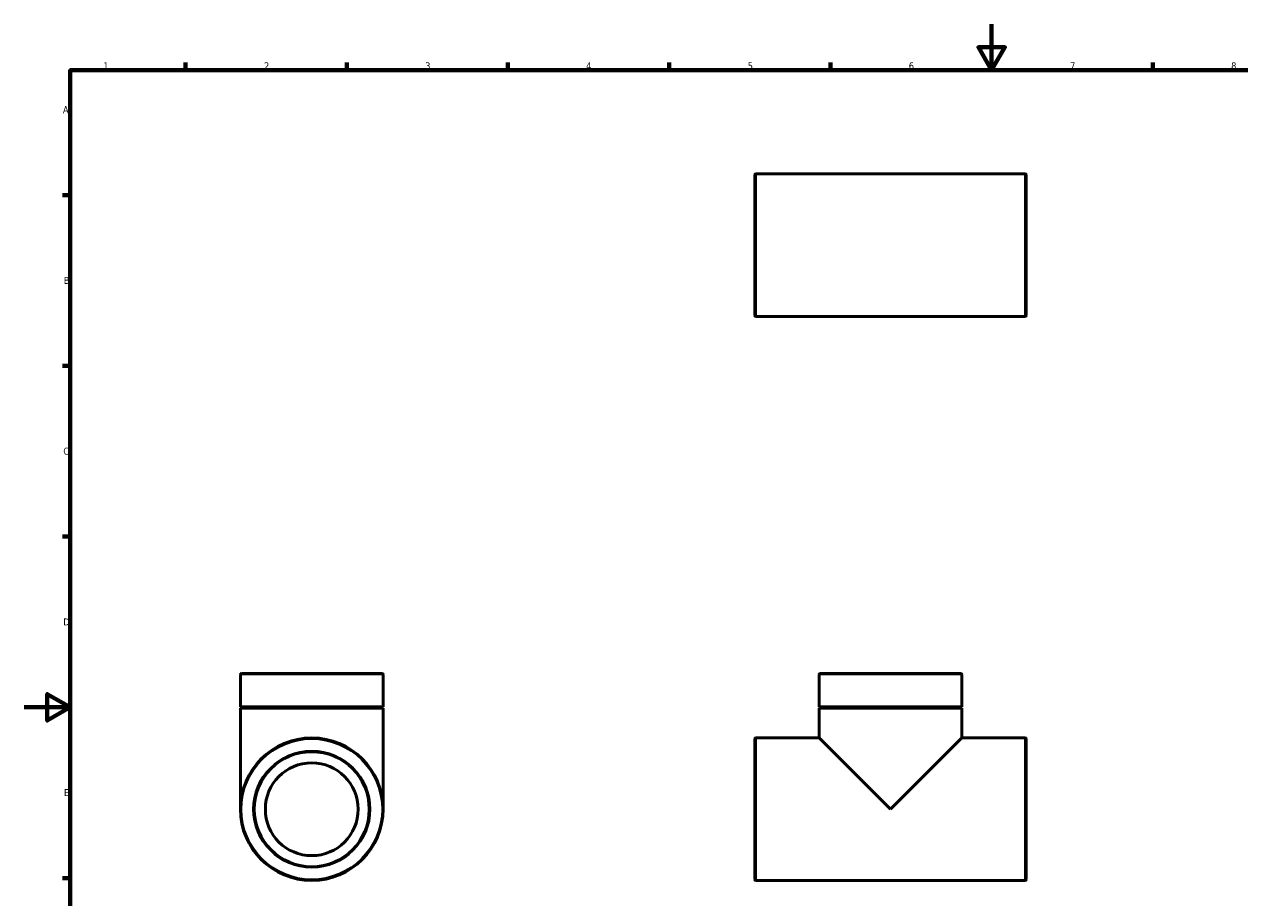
# Model space of a CAD drawing. Header units: millimetres. Extents: x 0 to 899, y -154 to 594.
# Tile 2 of 3: x 0 to 528, y 214 to 594. Entities that reach past the tile are written whole.
import ezdxf

# ---------------------------------------------------------------- set-up
doc = ezdxf.new("R2010")
doc.units = ezdxf.units.MM
for name, color, linetype, lineweight in [('Border (ANSI)', 7, 'Continuous', 70), ('Visible (ANSI)', 7, 'Continuous', 50), ('Visible Narrow (ANSI)', 7, 'Continuous', 35)]:
    doc.layers.add(name, color=color, linetype=linetype, lineweight=lineweight)
doc.styles.add('Note Text (ANSI)', font='tahoma.ttf')

# ---------------------------------------------------------------- blocks, each defined once
blk = doc.blocks.new('Borders Default Border')
at = {"layer": 'Border (ANSI)'}
for p, q in [((70.08, 574), (70.08, 577.45)), ((140.17, 574), (140.17, 577.45)), ((210.25, 574), (210.25, 577.45)), ((280.33, 574), (280.33, 577.45)), ((350.42, 574), (350.42, 577.45)), ((490.58, 574), (490.58, 577.45)), ((20, 519.75), (16.55, 519.75)), ((20, 445.5), (16.55, 445.5)), ((20, 371.25), (16.55, 371.25)), ((20, 222.75), (16.55, 222.75))]:
    blk.add_line(p, q, dxfattribs=at)
at = {"layer": 'Border (ANSI)', "flags": 128}
for points in [[(420.5, 594), (420.5, 574), (414.73, 584), (426.27, 584), (420.5, 574)], [(20, 20), (20, 574), (821, 574), (821, 20), (20, 20)], [(0, 297), (20, 297), (10, 302.77), (10, 291.23), (20, 297)]]:
    blk.add_lwpolyline(points, dxfattribs=at)
at = {"layer": 'Border (ANSI)', "char_height": 3.05, "attachment_point": 7, "style": 'Note Text (ANSI)'}
for s, insert in [('1', (34.35, 574.4)), ('2', (104.2, 574.4)), ('3', (174.26, 574.34)), ('4', (244.23, 574.4)), ('5', (314.48, 574.34)), ('6', (384.49, 574.34)), ('7', (454.6, 574.4)), ('8', (524.63, 574.33)), ('A', (16.78, 555.35)), ('B', (17.15, 481.1)), ('C', (16.95, 406.8)), ('D', (16.96, 332.6)), ('E', (17.21, 258.35))]:
    blk.add_mtext(s, dxfattribs=dict(at, insert=insert))

msp = doc.modelspace()

# ---------------------------------------------------------------- linework, layer by layer
at = {"layer": 'Visible (ANSI)'}
for p, q in [((317.531, 467.431), (317.531, 528.534)), ((317.98, 528.982), (435.083, 528.982)), ((435.531, 528.534), (435.531, 467.431)), ((317.98, 466.982), (435.083, 466.982)), ((93.959, 297.177), (93.959, 311.229)), ((94.407, 311.677), (155.51, 311.677)), ((155.959, 297.177), (155.959, 311.229)), ((345.531, 297.177), (345.531, 311.229)), ((345.98, 311.677), (407.083, 311.677)), ((407.531, 297.177), (407.531, 311.229)), ((155.959, 297.177), (93.959, 297.177)), ((94.459, 296.927), (93.959, 297.177)), ((94.459, 296.927), (93.959, 296.677)), ((155.959, 296.677), (93.959, 296.677)), ((93.959, 252.677), (93.959, 296.677)), ((155.459, 296.927), (94.459, 296.927)), ((155.459, 296.927), (155.959, 297.177)), ((155.459, 296.927), (155.959, 296.677)), ((155.959, 252.677), (155.959, 296.677)), ((407.531, 297.177), (345.531, 297.177)), ((346.031, 296.927), (345.531, 297.177)), ((346.031, 296.927), (345.531, 296.677)), ((407.531, 296.677), (345.531, 296.677)), ((345.531, 283.677), (345.531, 296.677)), ((407.031, 296.927), (346.031, 296.927)), ((407.031, 296.927), (407.531, 297.177)), ((407.031, 296.927), (407.531, 296.677)), ((407.531, 283.677), (407.531, 296.677)), ((317.531, 222.126), (317.531, 283.229)), ((317.98, 283.677), (345.531, 283.677)), ((376.531, 252.677), (345.531, 283.677)), ((407.531, 283.677), (376.531, 252.677)), ((407.531, 283.677), (435.083, 283.677)), ((435.531, 283.229), (435.531, 222.126)), ((317.98, 221.677), (435.083, 221.677))]:
    msp.add_line(p, q, dxfattribs=at)
for radius in [31, 25, 20.18]:
    msp.add_circle((124.959, 252.677), radius, dxfattribs=at)
for centre, start, end in [((317.98, 528.534), 90, 180), ((435.083, 528.534), 0, 90), ((317.98, 467.431), 180, 270), ((435.083, 467.431), 270, 0), ((94.407, 311.229), 90, 180), ((155.51, 311.229), 0, 90), ((345.98, 311.229), 90, 180), ((407.083, 311.229), 0, 90), ((317.98, 283.229), 90, 180), ((435.083, 283.229), 0, 90), ((317.98, 222.126), 180, 270), ((435.083, 222.126), 270, 0)]:
    msp.add_arc(centre, 0.448, start, end, dxfattribs=at)
at = {"layer": 'Visible Narrow (ANSI)'}
for p, q in [((317.98, 528.601), (317.98, 467.364)), ((435.083, 467.364), (435.083, 528.601)), ((155.577, 311.229), (94.34, 311.229)), ((407.15, 311.229), (345.913, 311.229)), ((317.98, 283.296), (317.98, 222.059)), ((435.083, 222.059), (435.083, 283.296))]:
    msp.add_line(p, q, dxfattribs=at)
for radius in [30.552, 25.448]:
    msp.add_circle((124.959, 252.677), radius, dxfattribs=at)

# ---------------------------------------------------------------- block references
msp.add_blockref('Borders Default Border', (0, 0))

doc.saveas('drawing.dxf')
